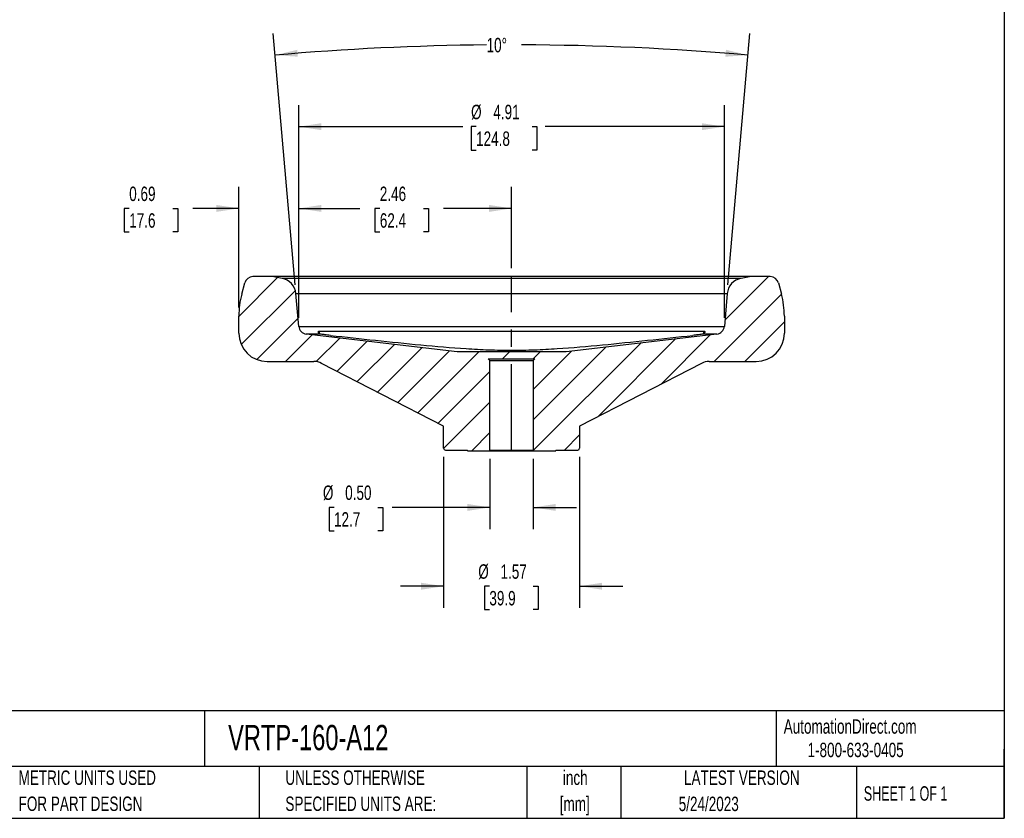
# Model space of a CAD drawing. Header units: inches. Extents: x 0.5 to 21.5, y 0.5 to 16.5.
# Tile 2 of 3: x 10.1 to 21.5, y 0.5 to 9.7. Entities that reach past the tile are written whole.
import ezdxf

# ---------------------------------------------------------------- set-up
doc = ezdxf.new("R2010")
doc.units = ezdxf.units.IN
doc.header["$LTSCALE"] = 2
doc.header["$MEASUREMENT"] = 0
doc.linetypes.add('CENTERX2', pattern=[0.8, 0.5, -0.1, 0.1, -0.1])
doc.layers.add('CENTER', color=40, linetype='CENTERX2')
doc.layers.add('DIMENSIONS', color=140, linetype='Continuous', lineweight=25)
doc.layers.add('TEXT', color=140, linetype='Continuous', lineweight=25)
doc.styles.add('SLDTEXTSTYLE0', font='TXT', dxfattribs={"width": 0.7})
doc.styles.add('SLDTEXTSTYLE1', font='TXT', dxfattribs={"width": 0.65})
doc.dimstyles.new('SLDDIMSTYLE0', dxfattribs={"dimtxt": 0.169922, "dimasz": 0.26, "dimexe": 0, "dimexo": 0.0625, "dimgap": 0.04248, "dimtad": 0, "dimtih": 1, "dimtoh": 1, "dimrnd": 1e-09, "dimzin": 12, "dimdsep": 46, "dimtxsty": 'SLDTEXTSTYLE0', "dimsah": 1, "dimcen": 0.09, "dimadec": 0, "dimazin": 3, "dimtfac": 1, "dimtofl": 0, "dimtmove": 0, "dimatfit": 3, "dimfxl": 0, "dimfrac": 2, "dimtolj": 1, "dimtzin": 12, "dimarcsym": 0})
doc.dimstyles.new('SLDDIMSTYLE2', dxfattribs={"dimtxt": 0.169922, "dimasz": 0.26, "dimexe": 0, "dimexo": 0.0625, "dimgap": 0.04248, "dimtad": 0, "dimtih": 1, "dimtoh": 1, "dimrnd": 1e-09, "dimdsep": 46, "dimtxsty": 'SLDTEXTSTYLE0', "dimsah": 1, "dimcen": 0.09, "dimadec": 0, "dimazin": 2, "dimtfac": 1, "dimtmove": 0, "dimatfit": 0, "dimfxl": 0, "dimfrac": 2, "dimtolj": 1, "dimtzin": 12, "dimarcsym": 0})
doc.dimstyles.new('SLDDIMSTYLE3', dxfattribs={"dimtxt": 0.169922, "dimasz": 0.26, "dimexe": 0, "dimexo": 0.0625, "dimgap": 0.04248, "dimtad": 0, "dimtih": 1, "dimtoh": 1, "dimdec": 4, "dimlfac": 2, "dimzin": 12, "dimdsep": 46, "dimtxsty": 'SLDTEXTSTYLE0', "dimsah": 1, "dimcen": 0.09, "dimadec": 0, "dimazin": 3, "dimtfac": 1, "dimtdec": 0, "dimtofl": 0, "dimtmove": 0, "dimatfit": 3, "dimfxl": 0, "dimfrac": 2, "dimtolj": 1, "dimtzin": 12, "dimarcsym": 0})
doc.dimstyles.new('SLDDIMSTYLE4', dxfattribs={"dimtxt": 0.169922, "dimasz": 0.26, "dimexe": 0, "dimexo": 0.0625, "dimgap": 0.04248, "dimtad": 0, "dimtih": 1, "dimtoh": 1, "dimrnd": 1e-09, "dimzin": 0, "dimdsep": 46, "dimtxsty": 'SLDTEXTSTYLE0', "dimsah": 1, "dimcen": 0.09, "dimadec": 0, "dimazin": 0, "dimtfac": 1, "dimtmove": 0, "dimatfit": 0, "dimfxl": 0, "dimfrac": 2, "dimtolj": 1, "dimtzin": 12, "dimarcsym": 0})
doc.dimstyles.new('SLDDIMSTYLE5', dxfattribs={"dimtxt": 0.169922, "dimasz": 0.26, "dimexe": 0, "dimexo": 0.0625, "dimgap": 0.04248, "dimtad": 0, "dimtih": 1, "dimtoh": 1, "dimrnd": 1e-09, "dimzin": 12, "dimdsep": 46, "dimtxsty": 'SLDTEXTSTYLE0', "dimsah": 1, "dimcen": 0.09, "dimadec": 0, "dimazin": 3, "dimtfac": 1, "dimtmove": 0, "dimatfit": 0, "dimfxl": 0, "dimfrac": 2, "dimtolj": 1, "dimtzin": 12, "dimarcsym": 0})

# ---------------------------------------------------------------- blocks, each defined once
blk = doc.blocks.new('SW_NOTE_0')
at = {"layer": 'TEXT', "color": 0, "char_height": 0.1667, "attachment_point": 2, "style": 'SLDTEXTSTYLE0'}
for s, insert in [('inch', (0.25, 0.215)), ('[mm]', (0.244, -0.086))]:
    blk.add_mtext(s, dxfattribs=dict(at, insert=insert))
blk = doc.blocks.new('SW_NOTE_0_1')
at = {"layer": 'TEXT', "color": 0, "char_height": 0.16667, "attachment_point": 1, "style": 'SLDTEXTSTYLE0'}
for s, insert in [('UNLESS OTHERWISE', (0, 0.215)), ('SPECIFIED UNITS ARE:', (0, -0.086))]:
    blk.add_mtext(s, dxfattribs=dict(at, insert=insert))
blk = doc.blocks.new('SW_NOTE_0_5')
at = {"layer": 'TEXT', "color": 0, "char_height": 0.16667, "attachment_point": 1, "style": 'SLDTEXTSTYLE0'}
for s, insert in [('METRIC UNITS USED', (0, 0.215)), ('FOR PART DESIGN', (0, -0.086))]:
    blk.add_mtext(s, dxfattribs=dict(at, insert=insert))
blk = doc.blocks.new('_D_6')
at = {"layer": 'DIMENSIONS'}
for p, q in [((13.353, 6.281), (13.353, 7.793)), ((15.81, 6.854), (15.81, 7.793)), ((13.353, 7.543), (14.058, 7.543)), ((14.288, 7.543), (14.231, 7.543)), ((14.231, 7.543), (14.231, 7.273)), ((14.793, 7.543), (14.85, 7.543)), ((14.85, 7.543), (14.85, 7.273)), ((15.81, 7.543), (15.023, 7.543)), ((14.231, 7.273), (14.288, 7.273)), ((14.85, 7.273), (14.793, 7.273))]:
    blk.add_line(p, q, dxfattribs=at)
for points in [[(13.353, 7.543), (13.613, 7.503), (13.613, 7.583)], [(15.81, 7.543), (15.55, 7.583), (15.55, 7.503)]]:
    blk.add_solid(points, dxfattribs=at)
at = {"layer": 'DIMENSIONS', "char_height": 0.1667, "attachment_point": 1, "style": 'SLDTEXTSTYLE0'}
for s, insert in [('2.46', (14.288, 7.795)), ('62.4', (14.288, 7.487))]:
    blk.add_mtext(s, dxfattribs=dict(at, insert=insert))
blk = doc.blocks.new('_D_7')
at = {"layer": 'DIMENSIONS'}
for p, q in [((13.353, 6.281), (13.353, 8.737)), ((18.267, 6.281), (18.267, 8.737)), ((13.353, 8.487), (15.248, 8.487)), ((15.4, 8.487), (15.343, 8.487)), ((15.343, 8.487), (15.343, 8.217)), ((16.046, 8.487), (16.103, 8.487)), ((16.103, 8.487), (16.103, 8.217)), ((18.267, 8.487), (16.198, 8.487)), ((15.343, 8.217), (15.4, 8.217)), ((16.103, 8.217), (16.046, 8.217))]:
    blk.add_line(p, q, dxfattribs=at)
for points in [[(13.353, 8.487), (13.613, 8.447), (13.613, 8.527)], [(18.267, 8.487), (18.007, 8.527), (18.007, 8.447)]]:
    blk.add_solid(points, dxfattribs=at)
at = {"layer": 'DIMENSIONS', "char_height": 0.1667, "attachment_point": 1, "style": 'SLDTEXTSTYLE0'}
for s, insert in [('%%c', (15.342, 8.74)), ('4.91', (15.599, 8.74)), ('124.8', (15.4, 8.432))]:
    blk.add_mtext(s, dxfattribs=dict(at, insert=insert))
blk = doc.blocks.new('_D_8')
at = {"layer": 'DIMENSIONS'}
for p, q in [((12.66, 6.399), (12.66, 7.793)), ((13.353, 6.281), (13.353, 7.793)), ((11.394, 7.543), (11.337, 7.543)), ((11.337, 7.543), (11.337, 7.273)), ((11.899, 7.543), (11.956, 7.543)), ((11.956, 7.543), (11.956, 7.273)), ((12.66, 7.543), (12.13, 7.543)), ((13.353, 7.543), (13.853, 7.543)), ((11.337, 7.273), (11.394, 7.273)), ((11.956, 7.273), (11.899, 7.273))]:
    blk.add_line(p, q, dxfattribs=at)
for points in [[(12.66, 7.543), (12.4, 7.583), (12.4, 7.503)], [(13.353, 7.543), (13.613, 7.503), (13.613, 7.583)]]:
    blk.add_solid(points, dxfattribs=at)
at = {"layer": 'DIMENSIONS', "char_height": 0.1667, "attachment_point": 1, "style": 'SLDTEXTSTYLE0'}
for s, insert in [('0.69', (11.394, 7.795)), ('17.6', (11.394, 7.487))]:
    blk.add_mtext(s, dxfattribs=dict(at, insert=insert))
blk = doc.blocks.new('_D_9')
at = {"layer": 'DIMENSIONS'}
for p, q in [((13.311, 6.659), (13.057, 9.562)), ((18.309, 6.659), (18.563, 9.562))]:
    blk.add_line(p, q, dxfattribs=at)
for start, end in [(90.5278, 95), (85, 89.7908)]:
    blk.add_arc((15.81, -21.902), 31.334, start, end, dxfattribs=at)
for points in [[(13.079, 9.313), (13.341, 9.295), (13.335, 9.375)], [(18.541, 9.313), (18.285, 9.375), (18.279, 9.295)]]:
    blk.add_solid(points, dxfattribs=at)
at = {"layer": 'DIMENSIONS', "insert": (15.521, 9.512), "char_height": 0.1667, "attachment_point": 1, "style": 'SLDTEXTSTYLE0'}
blk.add_mtext('10°', dxfattribs=at)
blk = doc.blocks.new('_D_10')
at = {"layer": 'DIMENSIONS'}
for p, q in [((15.56, 4.653), (15.56, 3.84)), ((16.06, 4.653), (16.06, 3.84)), ((13.759, 4.09), (13.702, 4.09)), ((13.702, 4.09), (13.702, 3.82)), ((14.264, 4.09), (14.321, 4.09)), ((14.321, 4.09), (14.321, 3.82)), ((15.56, 4.09), (14.431, 4.09)), ((16.06, 4.09), (16.56, 4.09)), ((13.702, 3.82), (13.759, 3.82)), ((14.321, 3.82), (14.264, 3.82))]:
    blk.add_line(p, q, dxfattribs=at)
for points in [[(15.56, 4.09), (15.3, 4.13), (15.3, 4.05)], [(16.06, 4.09), (16.32, 4.05), (16.32, 4.13)]]:
    blk.add_solid(points, dxfattribs=at)
at = {"layer": 'DIMENSIONS', "char_height": 0.1667, "attachment_point": 1, "style": 'SLDTEXTSTYLE0'}
for s, insert in [('%%c', (13.631, 4.343)), ('0.50', (13.888, 4.343)), ('12.7', (13.759, 4.035))]:
    blk.add_mtext(s, dxfattribs=dict(at, insert=insert))
blk = doc.blocks.new('_D_11')
at = {"layer": 'DIMENSIONS'}
for p, q in [((15.025, 4.673), (15.025, 2.93)), ((16.595, 4.673), (16.595, 2.93)), ((15.025, 3.18), (14.525, 3.18)), ((15.553, 3.18), (15.496, 3.18)), ((15.496, 3.18), (15.496, 2.91)), ((16.058, 3.18), (16.115, 3.18)), ((16.115, 3.18), (16.115, 2.91)), ((16.595, 3.18), (17.095, 3.18)), ((15.496, 2.91), (15.553, 2.91)), ((16.115, 2.91), (16.058, 2.91))]:
    blk.add_line(p, q, dxfattribs=at)
for points in [[(15.025, 3.18), (14.765, 3.22), (14.765, 3.14)], [(16.595, 3.18), (16.855, 3.14), (16.855, 3.22)]]:
    blk.add_solid(points, dxfattribs=at)
at = {"layer": 'DIMENSIONS', "char_height": 0.1667, "attachment_point": 1, "style": 'SLDTEXTSTYLE0'}
for s, insert in [('%%c', (15.425, 3.433)), ('1.57', (15.682, 3.433)), ('39.9', (15.553, 3.125))]:
    blk.add_mtext(s, dxfattribs=dict(at, insert=insert))

msp = doc.modelspace()

# ---------------------------------------------------------------- hatches: boundary and pattern name
at = {"layer": 'TEXT'}
h = msp.add_hatch(dxfattribs=at)
h.set_pattern_fill('ANSI31', color=256, scale=2, style=0)
edge = h.paths.add_edge_path(flags=0)
edge.add_arc((18.093219, 5.579065), 0.196, 90, 117.1811111, ccw=False)
edge.add_line((18.093219, 5.775065), (18.633379, 5.775065))
edge.add_arc((18.633379, 6.101731), 0.326667, 270, 360)
edge.add_line((18.960046, 6.101731), (18.960046, 6.299378))
edge.add_arc((17.980046, 6.299378), 0.98, 0, 15)
edge.add_line((18.926653, 6.553021), (18.891979, 6.682429))
edge.add_arc((18.797318, 6.657065), 0.098, 15, 90)
edge.add_line((18.797318, 6.755065), (18.575046, 6.755065))
edge.add_line((18.575046, 6.755065), (18.461277, 6.735004))
edge.add_arc((18.495312, 6.541982), 0.196, 100, 175)
edge.add_line((18.300057, 6.559064), (18.266989, 6.181086))
edge.add_arc((18.169362, 6.189627), 0.098, 276.7889746, 355, ccw=False)
edge.add_line((18.180946, 6.092315), (16.440046, 5.885065))
edge.add_line((16.440046, 5.885065), (15.180046, 5.885065))
edge.add_line((15.180046, 5.885065), (13.439146, 6.092315))
edge.add_arc((13.45073, 6.189627), 0.098, 185, 263.2110254, ccw=False)
edge.add_line((13.353103, 6.181086), (13.320035, 6.559064))
edge.add_arc((13.12478, 6.541982), 0.196, 5, 80)
edge.add_line((13.158815, 6.735004), (13.045046, 6.755065))
edge.add_line((13.045046, 6.755065), (12.822774, 6.755065))
edge.add_arc((12.822774, 6.657065), 0.098, 90, 165)
edge.add_line((12.728113, 6.682429), (12.693439, 6.553021))
edge.add_arc((13.640046, 6.299378), 0.98, 165, 180)
edge.add_line((12.660046, 6.299378), (12.660046, 6.101731))
edge.add_arc((12.986713, 6.101731), 0.326667, 180, 270)
edge.add_line((12.986713, 5.775065), (13.526873, 5.775065))
edge.add_arc((13.526873, 5.579065), 0.196, 62.8188889, 90, ccw=False)
edge.add_line((13.616407, 5.75342), (15.025046, 5.030065))
edge.add_line((15.025046, 5.030065), (15.025046, 4.772624))
edge.add_arc((15.044731, 4.772624), 0.019685, 180, 270)
edge.add_line((15.044731, 4.752939), (15.300046, 4.752939))
edge.add_line((15.300046, 4.752939), (15.300046, 4.745065))
edge.add_line((15.300046, 4.745065), (15.552172, 4.745065))
edge.add_line((15.552172, 4.745065), (15.560046, 4.752939))
edge.add_line((15.560046, 4.752939), (15.560046, 5.785065))
edge.add_line((15.560046, 5.785065), (15.540046, 5.805065))
edge.add_line((15.540046, 5.805065), (16.080046, 5.805065))
edge.add_line((16.080046, 5.805065), (16.060046, 5.785065))
edge.add_line((16.060046, 5.785065), (16.060046, 4.752939))
edge.add_line((16.060046, 4.752939), (16.06792, 4.745065))
edge.add_line((16.06792, 4.745065), (16.320046, 4.745065))
edge.add_line((16.320046, 4.745065), (16.320046, 4.752939))
edge.add_line((16.320046, 4.752939), (16.575361, 4.752939))
edge.add_arc((16.575361, 4.772624), 0.019685, 270, 360)
edge.add_line((16.595046, 4.772624), (16.595046, 5.030065))
edge.add_line((16.595046, 5.030065), (18.003685, 5.75342))

# ---------------------------------------------------------------- linework, layer by layer
for p, q in [((13.045046, 6.755065), (12.822774, 6.755065)), ((13.158815, 6.735004), (13.045046, 6.755065)), ((18.575046, 6.755065), (13.045046, 6.755065)), ((18.461277, 6.735004), (13.158815, 6.735004)), ((18.575046, 6.755065), (18.461277, 6.735004)), ((18.797318, 6.755065), (18.575046, 6.755065)), ((12.693439, 6.553021), (12.728113, 6.682429)), ((18.891979, 6.682429), (18.926653, 6.553021)), ((13.353103, 6.181086), (13.320035, 6.559064)), ((13.320035, 6.559064), (18.300057, 6.559064)), ((18.300057, 6.559064), (18.266989, 6.181086)), ((12.660046, 6.101731), (12.660046, 6.299378)), ((18.960046, 6.299378), (18.960046, 6.101731)), ((13.353103, 6.181086), (18.266989, 6.181086)), ((15.180046, 5.885065), (13.439146, 6.092315)), ((13.601585, 6.092315), (13.439146, 6.092315)), ((13.590005, 6.126282), (18.030087, 6.126282)), ((13.590005, 6.097973), (13.590005, 6.126282)), ((18.180946, 6.092315), (16.440046, 5.885065)), ((18.180946, 6.092315), (18.018507, 6.092315)), ((18.030087, 6.09695), (18.030087, 6.126282)), ((16.440046, 5.885065), (15.180046, 5.885065)), ((15.540046, 5.805065), (16.080046, 5.805065)), ((15.560046, 5.785065), (15.540046, 5.805065)), ((16.080046, 5.805065), (16.060046, 5.785065)), ((12.986713, 5.775065), (13.526873, 5.775065)), ((15.025046, 5.030065), (13.616407, 5.75342)), ((15.560046, 4.752939), (15.560046, 5.785065)), ((15.560046, 5.785065), (16.060046, 5.785065)), ((16.060046, 5.785065), (16.060046, 4.752939)), ((18.003685, 5.75342), (16.595046, 5.030065)), ((18.093219, 5.775065), (18.633379, 5.775065)), ((15.025046, 4.772624), (15.025046, 5.030065)), ((16.595046, 5.030065), (16.595046, 4.772624)), ((15.044731, 4.752939), (15.300046, 4.752939)), ((15.300046, 4.745065), (15.300046, 4.752939)), ((15.300046, 4.745065), (15.552172, 4.745065)), ((15.552172, 4.745065), (15.560046, 4.752939)), ((15.552172, 4.745065), (16.06792, 4.745065)), ((15.560046, 4.752939), (16.060046, 4.752939)), ((16.060046, 4.752939), (16.06792, 4.745065)), ((16.06792, 4.745065), (16.320046, 4.745065)), ((16.320046, 4.752939), (16.575361, 4.752939)), ((16.320046, 4.752939), (16.320046, 4.745065))]:
    msp.add_line(p, q)
for centre, radius, start, end in [((12.822774, 6.657065), 0.098, 90, 165), ((13.12478, 6.541982), 0.196, 5, 80), ((18.495312, 6.541982), 0.196, 100, 175), ((18.797318, 6.657065), 0.098, 15, 90), ((13.640046, 6.299378), 0.98, 165, 180), ((17.980046, 6.299378), 0.98, 0, 15), ((13.45073, 6.189627), 0.098, 185, 263.2110254), ((18.169362, 6.189627), 0.098, 276.7889746, 355), ((12.986713, 6.101731), 0.326667, 180, 270), ((18.633379, 6.101731), 0.326667, 270, 0), ((13.526873, 5.579065), 0.196, 62.8188889, 90), ((18.093219, 5.579065), 0.196, 90, 117.1811111), ((15.044731, 4.772624), 0.019685, 180, 270), ((16.575361, 4.772624), 0.019685, 270, 0)]:
    msp.add_arc(centre, radius, start, end)
for points, knots in [([(13.601585, 6.092315), (13.594713, 6.093518), (13.589448, 6.096114), (13.583604, 6.101057), (13.582014, 6.102887), (13.579587, 6.106662), (13.578734, 6.108621), (13.577224, 6.11448), (13.577627, 6.118433), (13.580498, 6.122868), (13.581829, 6.1241), (13.58532, 6.125816), (13.587472, 6.126282), (13.590005, 6.126282)], [0, 0, 0, 0, 0.25, 0.25, 0.375, 0.375, 0.5, 0.5, 0.75, 0.75, 0.875, 0.875, 1, 1, 1, 1]), ([(13.717694, 6.07677), (13.706179, 6.07805), (13.694909, 6.079364), (13.672837, 6.082053), (13.662002, 6.083435), (13.646976, 6.085444), (13.642134, 6.086108), (13.632789, 6.087425), (13.628263, 6.088081), (13.615512, 6.089987), (13.608027, 6.091186), (13.601585, 6.092315)], [0, 0, 0, 0, 0.25, 0.25, 0.5, 0.5, 0.625, 0.625, 0.75, 0.75, 1, 1, 1, 1]), ([(13.717694, 6.07677), (13.891628, 6.057431), (14.065585, 6.038376), (14.413597, 6.001466), (14.587648, 5.983572), (14.935983, 5.950618), (15.110257, 5.935462), (15.372129, 5.918363), (15.4595, 5.913649), (15.63448, 5.907147), (15.722091, 5.905389), (15.897601, 5.905383), (15.985255, 5.907138), (16.160276, 5.913634), (16.247666, 5.918346), (16.509591, 5.935441), (16.683898, 5.950599), (17.032296, 5.983557), (17.206377, 6.001454), (17.554449, 6.03837), (17.728435, 6.057428), (17.902398, 6.07677)], [0, 0, 0, 0, 0.125, 0.125, 0.25, 0.25, 0.375, 0.375, 0.4375, 0.4375, 0.5, 0.5, 0.5625, 0.5625, 0.625, 0.625, 0.75, 0.75, 0.875, 0.875, 1, 1, 1, 1]), ([(18.018507, 6.092315), (18.012065, 6.091186), (18.004597, 6.08999), (17.987689, 6.087461), (17.978178, 6.086122), (17.963155, 6.084112), (17.957993, 6.083438), (17.947353, 6.082081), (17.941843, 6.081394), (17.925211, 6.079367), (17.913912, 6.07805), (17.902398, 6.07677)], [0, 0, 0, 0, 0.25, 0.25, 0.5, 0.5, 0.625, 0.625, 0.75, 0.75, 1, 1, 1, 1]), ([(18.030087, 6.126282), (18.035165, 6.126282), (18.038585, 6.124405), (18.04248, 6.118432), (18.042873, 6.114549), (18.040876, 6.106703), (18.038428, 6.10271), (18.032653, 6.097808), (18.030372, 6.096338), (18.025027, 6.093893), (18.021946, 6.092917), (18.018507, 6.092315)], [0, 0, 0, 0, 0.25, 0.25, 0.5, 0.5, 0.75, 0.75, 0.875, 0.875, 1, 1, 1, 1])]:
    msp.add_open_spline(points, degree=3, knots=knots)
at = {"layer": 'CENTER'}
msp.add_line((15.810046, 4.745065), (15.810046, 6.75435), dxfattribs=at)
at = {"layer": 'TEXT'}
for p, q in [((21.5, 16.5), (21.5, 0.5)), ((21.5, 1.742213), (0.5, 1.742213)), ((12.26448, 1.742213), (12.26448, 1.1)), ((18.864203, 1.742213), (18.864203, 1.1)), ((21.5, 0.5), (21.5, 1.3)), ((21.5, 1.1), (0.5, 1.1)), ((12.896077, 1.1), (12.896077, 0.5)), ((15.986166, 1.1), (15.986166, 0.5)), ((17.071819, 1.1), (17.071819, 0.5)), ((19.79124, 1.1), (19.79124, 0.5)), ((0.5, 0.5), (21.5, 0.5))]:
    msp.add_line(p, q, dxfattribs=at)

# ---------------------------------------------------------------- block references
for name, p in [('SW_NOTE_0_5', (10.116407, 0.837438)), ('SW_NOTE_0_1', (13.197473, 0.837438)), ('SW_NOTE_0', (16.295197, 0.837226))]:
    msp.add_blockref(name, p, dxfattribs=at)

# ---------------------------------------------------------------- texts
for s, insert, char_height, attachment_point, style in [('AutomationDirect.com', (18.952359, 1.643821), 0.16666667, 1, 'SLDTEXTSTYLE0'), ('VRTP-160-A12', (12.536041, 1.578364), 0.29166667, 1, 'SLDTEXTSTYLE0'), ('1-800-633-0405', (19.227683, 1.372994), 0.16666667, 1, 'SLDTEXTSTYLE0'), ('LATEST VERSION', (18.468672, 1.052283), 0.16666667, 2, 'SLDTEXTSTYLE0'), ('SHEET 1 OF 1', (19.877267, 0.870196), 0.16666667, 1, 'SLDTEXTSTYLE1'), ('5/24/2023', (18.086732, 0.7502), 0.1666667, 2, 'SLDTEXTSTYLE0')]:
    msp.add_mtext(s, dxfattribs=dict(at, insert=insert, char_height=char_height, attachment_point=attachment_point, style=style))

# ---------------------------------------------------------------- dimensions: what is measured, and where the dimension line sits
at = {"layer": 'DIMENSIONS'}
dim = msp.add_angular_dim_2l(base=(17.233994, 9.40011), line1=((18.300057, 6.559064), (18.266989, 6.181086)), line2=((13.353103, 6.181086), (13.320035, 6.559064)), dimstyle='SLDDIMSTYLE3', dxfattribs=at)
dim.commit()
dim.dimension.update_dxf_attribs({"geometry": '_D_9', "text_midpoint": (15.722939, 9.43236), "dimtype": 162})
for base, p1, p2, dimstyle, picture, middle in [((18.266989, 8.487478), (13.353103, 6.181086), (18.266989, 6.181086), 'SLDDIMSTYLE0', '_D_7', (15.722939, 8.487478)), ((15.560046, 4.090393), (16.060046, 4.752939), (15.560046, 4.752939), 'SLDDIMSTYLE4', '_D_10', (14.011883, 4.090393)), ((15.025046, 3.179786), (16.595046, 4.772624), (15.025046, 4.772624), 'SLDDIMSTYLE5', '_D_11', (15.805696, 3.179786))]:
    dim = msp.add_linear_dim(base=base, p1=p1, p2=p2, angle=0, text='%%c<>', dimstyle=dimstyle, dxfattribs=at)
    dim.commit()
    dim.dimension.update_dxf_attribs({"geometry": picture, "text_midpoint": middle, "dimtype": 160})
for base, p2, dimstyle, picture, middle in [((12.660046, 7.542596), (12.660046, 6.299378), 'SLDDIMSTYLE2', '_D_8', (11.646863, 7.542596)), ((15.810046, 7.542596), (15.810046, 6.75435), 'SLDDIMSTYLE0', '_D_6', (14.540429, 7.542596))]:
    dim = msp.add_linear_dim(base=base, p1=(13.353103, 6.181086), p2=p2, angle=0, dimstyle=dimstyle, dxfattribs=at)
    dim.commit()
    dim.dimension.update_dxf_attribs({"geometry": picture, "text_midpoint": middle, "dimtype": 160})

doc.saveas('drawing.dxf')
